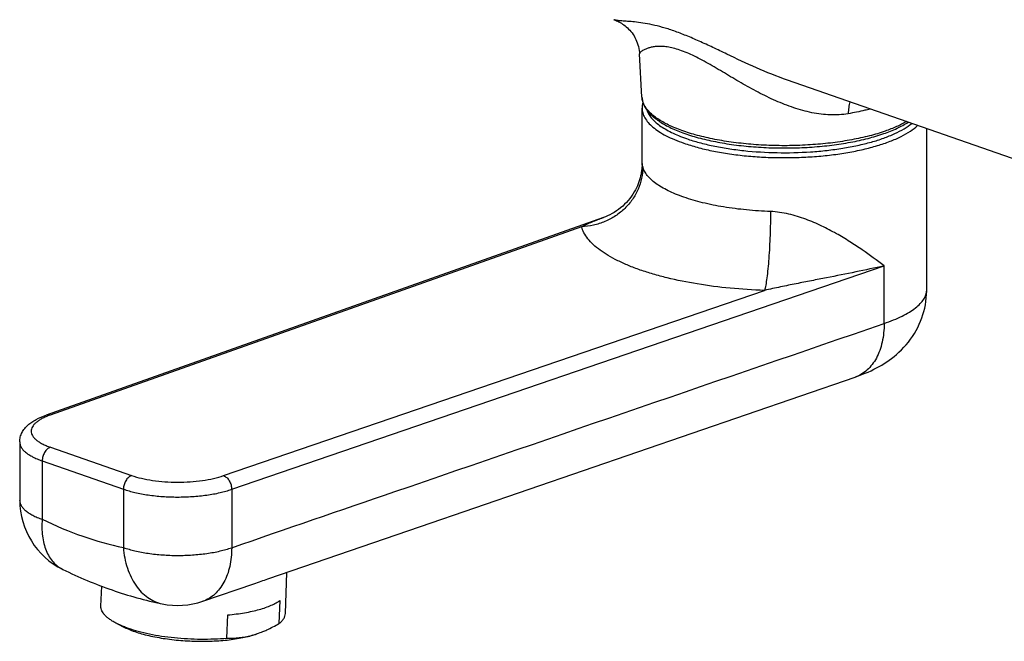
# Model space of a CAD drawing. Header units: millimetres. Extents: x 27 to 538, y 17 to 384.
# Tile 1 of 6: x 27 to 155, y 25 to 106. Entities that reach past the tile are written whole.
import ezdxf

# ---------------------------------------------------------------- set-up
doc = ezdxf.new("R2010")
doc.units = ezdxf.units.MM
doc.header["$LTSCALE"] = 32.67
doc.layers.get('0').update_dxf_attribs({"linetype": 'CONTINUOUS'})

msp = doc.modelspace()

# ---------------------------------------------------------------- linework, layer by layer
at = {"color": 7, "linetype": 'CONTINUOUS'}
for p, q in [((107.84, 95.98), (107.52, 101.61)), ((179.11, 79.93), (126.75, 98.18)), ((107.86, 87.33), (107.86, 94.54)), ((144.86, 70.88), (144.86, 91.87)), ((102.83, 80.3), (30.37, 54.6)), ((79.03, 40.11), (135.57, 59.55)), ((26.94, 51.11), (26.94, 43.52)), ((59.2, 33.29), (79.03, 40.11)), ((61.48, 28.79), (61.69, 34.15)), ((37.5, 29.73), (37.6, 32.35)), ((50.74, 30.39), (57.39, 32.67)), ((60.77, 30.51), (60.65, 27.49)), ((53.88, 25.6), (54, 28.62)), ((39.57, 27.49), (40.57, 26.99))]:
    msp.add_line(p, q, dxfattribs=at)
at = {"color": 9, "linetype": 'CONTINUOUS'}
for p, q in [((99.99, 79.11), (30.88, 54.6)), ((54.5, 44.95), (139.33, 74.01)), ((139.33, 66.52), (139.33, 74.01)), ((53.45, 46.73), (123.78, 70.82)), ((30.93, 50.42), (41.48, 46.75)), ((29.87, 48.65), (29.87, 41.06)), ((29.87, 48.65), (40.42, 44.97)), ((40.42, 44.97), (40.42, 37.38)), ((54.5, 44.95), (54.5, 37.36))]:
    msp.add_line(p, q, dxfattribs=at)
at = {"color": 7, "linetype": 'CONTINUOUS'}
for points in [[(104.19, 106.04), (104.23, 106.03), (104.39, 105.97), (104.54, 105.9), (104.7, 105.83), (104.85, 105.75), (105.01, 105.67), (105.17, 105.57), (105.33, 105.47), (105.49, 105.36), (105.65, 105.24), (105.8, 105.11), (105.96, 104.97), (106.11, 104.82), (106.26, 104.66), (106.41, 104.49), (106.55, 104.31), (106.68, 104.12), (106.81, 103.92), (106.93, 103.71), (107.04, 103.48), (107.15, 103.26), (107.24, 103.02), (107.32, 102.78), (107.38, 102.54), (107.44, 102.29), (107.48, 102.04), (107.51, 101.8), (107.52, 101.61)], [(107.86, 87.33), (107.86, 87.24), (107.85, 87.04), (107.84, 86.84), (107.82, 86.63), (107.8, 86.41), (107.76, 86.18), (107.72, 85.95), (107.67, 85.71), (107.61, 85.46), (107.54, 85.21), (107.45, 84.96), (107.36, 84.7), (107.25, 84.44), (107.13, 84.17), (106.99, 83.9), (106.84, 83.63), (106.67, 83.35), (106.48, 83.08), (106.28, 82.8), (106.06, 82.53), (105.83, 82.27), (105.59, 82.03), (105.34, 81.79), (105.07, 81.57), (104.81, 81.36), (104.53, 81.17), (104.25, 80.98), (103.97, 80.82), (103.68, 80.66), (103.38, 80.53), (103.09, 80.4), (102.83, 80.3)], [(135.57, 59.55), (135.99, 59.7), (136.43, 59.87), (136.85, 60.04), (137.25, 60.21), (137.63, 60.38), (137.99, 60.56), (138.35, 60.74), (138.69, 60.93), (139.02, 61.12), (139.35, 61.32), (139.66, 61.53), (139.98, 61.75), (140.3, 61.98), (140.62, 62.23), (140.94, 62.5), (141.26, 62.79), (141.58, 63.1), (141.89, 63.43), (142.19, 63.76), (142.48, 64.11), (142.76, 64.47), (143.02, 64.85), (143.26, 65.23), (143.49, 65.62), (143.7, 66.02), (143.89, 66.42), (144.07, 66.84), (144.23, 67.25), (144.37, 67.67), (144.49, 68.1), (144.6, 68.53), (144.69, 68.96), (144.76, 69.4), (144.81, 69.84), (144.84, 70.28), (144.86, 70.72), (144.86, 70.88)]]:
    msp.add_lwpolyline(points, dxfattribs=at)
at = {"color": 9, "linetype": 'CONTINUOUS'}
for centre, radius, start, end in [((142.94, 70.88), 1.92, 359.1786, 0.0003), ((28.15, 43.52), 1.22, 180.0002, 180.9268)]:
    msp.add_arc(centre, radius, start, end, dxfattribs=at)
at = {"color": 7, "linetype": 'CONTINUOUS'}
for centre, radius, start, end in [((36.94, 43.52), 10, 180, 243.8638), ((47.49, 39.84), 10, 258.3343, 288.9715), ((46.04, 41.3), 15.26, 249.1044, 250.7916), ((54.23, 36.82), 11.23, 284.5979, 285.5957), ((54.07, 37.38), 11.82, 285.6164, 290.4791), ((53.67, 38.48), 12.98, 290.4111, 291.9985)]:
    msp.add_arc(centre, radius, start, end, dxfattribs=at)
at = {"color": 9, "linetype": 'CONTINUOUS'}
for points, knots in [([(126.75, 98.18), (125.39, 98.65), (122.74, 99.73), (119.55, 101.24), (117.08, 102.42), (115.32, 103.24), (113.64, 103.96), (112.28, 104.48), (111.25, 104.83), (110.31, 105.11), (109.21, 105.38), (108, 105.61), (106.93, 105.74), (106.02, 105.82), (105.36, 105.87), (104.91, 105.91), (104.63, 105.94), (104.39, 105.98), (104.25, 106.02), (104.19, 106.04)], [0, 0, 0, 0, 0.180357, 0.35583, 0.440209, 0.521254, 0.597775, 0.668869, 0.702147, 0.73371, 0.791641, 0.842829, 0.887331, 0.925364, 0.956926, 0.970236, 0.981863, 0.991782, 1, 1, 1, 1]), ([(134.66, 93.81), (133.89, 93.68), (132.3, 93.59), (129.91, 93.89), (127.54, 94.55), (125.21, 95.47), (123.32, 96.4), (121.83, 97.2), (120.37, 98.03), (118.93, 98.89), (117.51, 99.73), (116.46, 100.34), (115.44, 100.9), (114.44, 101.41), (113.49, 101.83), (112.58, 102.16), (111.74, 102.4), (110.98, 102.53), (110.3, 102.58), (109.7, 102.56), (109.18, 102.48), (108.74, 102.37), (108.37, 102.24), (108.07, 102.1), (107.83, 101.96), (107.68, 101.85), (107.6, 101.76), (107.56, 101.71), (107.53, 101.66), (107.52, 101.63), (107.52, 101.61)], [0, 0, 0, 0, 0.079485, 0.161234, 0.244999, 0.33025, 0.416378, 0.459564, 0.502697, 0.588266, 0.630321, 0.671521, 0.71146, 0.749608, 0.785377, 0.818261, 0.847865, 0.874113, 0.897217, 0.917472, 0.935191, 0.950624, 0.963934, 0.975205, 0.984455, 0.991658, 0.994486, 0.996798, 0.998614, 1, 1, 1, 1]), ([(139.46, 91.54), (138.79, 91.31), (137.36, 90.88), (135.08, 90.39), (132.63, 90.01), (130.04, 89.76), (127.38, 89.64), (124.69, 89.65), (122.04, 89.81), (119.48, 90.09), (117.06, 90.5), (114.84, 91.02), (113.15, 91.56), (111.93, 92.05), (111.12, 92.42), (110.4, 92.82), (109.75, 93.23), (109.2, 93.66), (108.73, 94.11), (108.36, 94.56), (108.08, 95.03), (107.9, 95.5), (107.85, 95.82), (107.84, 95.98)], [0, 0, 0, 0, 0.062944, 0.13178, 0.205365, 0.282395, 0.36146, 0.441088, 0.51979, 0.596106, 0.668646, 0.73614, 0.797494, 0.8256, 0.851879, 0.876281, 0.89879, 0.919429, 0.938276, 0.955475, 0.971257, 0.985954, 1, 1, 1, 1]), ([(134.85, 95.35), (134.79, 95.11), (134.7, 94.6), (134.67, 94.08), (134.66, 93.81)], [0, 0, 0, 0, 0.474262, 1, 1, 1, 1]), ([(107.86, 94.54), (107.86, 94.33), (107.92, 93.88), (108.21, 93.25), (108.66, 92.63), (109.28, 92.03), (110.07, 91.46), (111, 90.92), (112.09, 90.42), (112.87, 90.12), (113.28, 89.98)], [0, 0, 0, 0, 0.085409, 0.176436, 0.277582, 0.391834, 0.520855, 0.665324, 0.825215, 1, 1, 1, 1]), ([(108.47, 94.31), (108.53, 94.13), (108.7, 93.76), (109.06, 93.24), (109.55, 92.74), (110.15, 92.26), (110.87, 91.8), (111.7, 91.35), (112.63, 90.94), (113.29, 90.69), (113.63, 90.57)], [0, 0, 0, 0, 0.087032, 0.182314, 0.288008, 0.405455, 0.535345, 0.677886, 0.832915, 1, 1, 1, 1]), ([(137.53, 94.42), (137.3, 94.36), (136.35, 94.13), (135.39, 93.93), (134.66, 93.81)], [0, 0, 0, 0, 0.241141, 1, 1, 1, 1]), ([(113.28, 89.98), (113.85, 89.78), (115.05, 89.41), (116.95, 88.97), (119, 88.6), (121.16, 88.33), (123.4, 88.16), (125.69, 88.08), (127.99, 88.1), (130.26, 88.22), (132.47, 88.43), (134.59, 88.75), (136.58, 89.14), (138.41, 89.63), (140.06, 90.18), (141.5, 90.8), (142.7, 91.48), (143.39, 92), (143.68, 92.28)], [0, 0, 0, 0, 0.057673, 0.120115, 0.186584, 0.256233, 0.328143, 0.401343, 0.474836, 0.547616, 0.618696, 0.687121, 0.752002, 0.812531, 0.868017, 0.917924, 0.961927, 1, 1, 1, 1]), ([(113.63, 90.57), (114.17, 90.38), (115.32, 90.03), (117.12, 89.6), (119.06, 89.26), (121.83, 88.9), (125.42, 88.68), (129.03, 88.77), (131.88, 89.02), (133.92, 89.3), (135.84, 89.66), (137.63, 90.09), (139.24, 90.6), (140.67, 91.18), (141.89, 91.81), (142.61, 92.29), (142.91, 92.54)], [0, 0, 0, 0, 0.057068, 0.118769, 0.184403, 0.253175, 0.396584, 0.541643, 0.612444, 0.680858, 0.746028, 0.807168, 0.863593, 0.91475, 0.960262, 1, 1, 1, 1]), ([(142.24, 92.78), (141.82, 92.54), (140.91, 92.09), (139.97, 91.72), (139.46, 91.54)], [0, 0, 0, 0, 0.471429, 1, 1, 1, 1]), ([(107.95, 86.88), (107.92, 86.97), (107.89, 87.09), (107.87, 87.24), (107.86, 87.3), (107.86, 87.33)], [0, 0, 0, 0, 0.603463, 0.825702, 1, 1, 1, 1]), ([(107.95, 86.88), (107.95, 86.39), (107.84, 85.4), (107.39, 83.96), (106.64, 82.63), (105.65, 81.46), (104.43, 80.48), (103.05, 79.74), (101.55, 79.26), (100.51, 79.13), (99.99, 79.11)], [0, 0, 0, 0, 0.120384, 0.242114, 0.365473, 0.490489, 0.616941, 0.744401, 0.872298, 1, 1, 1, 1]), ([(113.28, 82.95), (112.92, 83.08), (112.23, 83.34), (111.25, 83.77), (110.39, 84.24), (109.65, 84.72), (109.03, 85.23), (108.53, 85.76), (108.16, 86.31), (108, 86.69), (107.95, 86.88)], [0, 0, 0, 0, 0.168106, 0.323809, 0.466662, 0.596516, 0.713618, 0.818752, 0.913412, 1, 1, 1, 1]), ([(124.56, 81.09), (123.51, 81.13), (121.47, 81.26), (118.52, 81.63), (115.79, 82.18), (114.08, 82.67), (113.28, 82.95)], [0, 0, 0, 0, 0.272947, 0.53482, 0.779083, 1, 1, 1, 1]), ([(124.56, 81.09), (124.56, 80.06), (124.52, 78.52), (124.43, 76.48), (124.34, 75.02), (124.22, 73.68), (124.09, 72.52), (123.97, 71.69), (123.86, 71.15), (123.8, 70.92), (123.78, 70.82)], [0, 0, 0, 0, 0.298576, 0.449205, 0.59306, 0.724671, 0.839056, 0.93194, 0.969236, 1, 1, 1, 1]), ([(139.33, 74.01), (138.4, 74.73), (136.94, 75.81), (134.85, 77.19), (133.1, 78.24), (131.2, 79.24), (129.14, 80.13), (126.92, 80.82), (125.35, 81.06), (124.56, 81.09)], [0, 0, 0, 0, 0.21218, 0.328511, 0.451368, 0.580627, 0.716037, 0.856729, 1, 1, 1, 1]), ([(99.99, 79.11), (100.44, 79.35), (101.38, 79.77), (102.34, 80.13), (102.83, 80.3)], [0, 0, 0, 0, 0.495085, 1, 1, 1, 1]), ([(123.78, 70.82), (122.28, 70.87), (119.36, 71.06), (115.12, 71.6), (111.79, 72.26), (109.33, 72.92), (107.65, 73.45), (106.11, 74.03), (104.72, 74.66), (103.49, 75.32), (102.42, 76.02), (101.53, 76.75), (100.82, 77.51), (100.29, 78.29), (100.06, 78.84), (99.99, 79.11)], [0, 0, 0, 0, 0.170962, 0.334988, 0.487983, 0.559213, 0.626394, 0.689199, 0.747371, 0.800742, 0.849256, 0.893006, 0.932285, 0.96765, 1, 1, 1, 1]), ([(139.33, 74.01), (138.1, 73.74), (135.6, 73.21), (132.46, 72.59), (129.87, 72.08), (127.88, 71.69), (125.84, 71.28), (124.47, 70.98), (123.78, 70.82)], [0, 0, 0, 0, 0.237447, 0.481715, 0.606858, 0.734463, 0.865144, 1, 1, 1, 1]), ([(139.33, 66.52), (139.74, 66.67), (140.53, 66.96), (141.63, 67.45), (142.59, 67.97), (143.38, 68.51), (144.02, 69.07), (144.49, 69.64), (144.74, 70.15), (144.84, 70.56), (144.86, 70.75), (144.86, 70.85)], [0, 0, 0, 0, 0.178915, 0.342102, 0.488817, 0.618825, 0.732606, 0.831695, 0.919114, 0.96002, 1, 1, 1, 1]), ([(54.5, 37.36), (61.57, 39.79), (89.85, 49.51), (118.12, 59.23), (139.33, 66.52)], [0, 0, 0, 0, 0.249995, 1, 1, 1, 1]), ([(139.33, 66.52), (139.33, 65.71), (139.21, 64.51), (138.78, 63.02), (138.35, 62.03), (137.8, 61.18), (137.15, 60.46), (136.41, 59.91), (135.85, 59.65), (135.57, 59.55)], [0, 0, 0, 0, 0.289809, 0.424393, 0.551449, 0.671279, 0.784818, 0.893668, 1, 1, 1, 1]), ([(30.88, 54.6), (30.69, 54.53), (30.34, 54.39), (29.85, 54.16), (29.42, 53.91), (29.07, 53.65), (28.79, 53.38), (28.59, 53.1), (28.46, 52.8), (28.42, 52.51), (28.47, 52.21), (28.6, 51.92), (28.81, 51.63), (29.1, 51.36), (29.46, 51.1), (29.89, 50.86), (30.38, 50.63), (30.74, 50.49), (30.93, 50.42)], [0, 0, 0, 0, 0.086985, 0.166516, 0.238348, 0.302491, 0.35931, 0.409666, 0.455083, 0.497829, 0.540705, 0.586481, 0.637364, 0.694811, 0.759633, 0.832158, 0.912368, 1, 1, 1, 1]), ([(30.88, 54.6), (30.79, 54.62), (30.62, 54.66), (30.45, 54.63), (30.37, 54.6)], [0, 0, 0, 0, 0.516107, 1, 1, 1, 1]), ([(26.94, 51.11), (26.94, 51), (26.97, 50.76), (27.12, 50.41), (27.37, 50.08), (27.71, 49.76), (28.13, 49.45), (28.64, 49.16), (29.22, 48.89), (29.64, 48.73), (29.87, 48.65)], [0, 0, 0, 0, 0.085409, 0.176436, 0.277582, 0.391834, 0.520855, 0.665324, 0.825215, 1, 1, 1, 1]), ([(30.93, 50.42), (30.78, 50.37), (30.56, 50.23), (30.33, 49.98), (30.11, 49.67), (29.93, 49.23), (29.87, 48.84), (29.87, 48.65)], [0, 0, 0, 0, 0.218372, 0.340804, 0.469879, 0.737595, 1, 1, 1, 1]), ([(41.48, 46.75), (41.33, 46.69), (41.12, 46.55), (40.88, 46.3), (40.67, 45.99), (40.48, 45.55), (40.42, 45.16), (40.42, 44.97)], [0, 0, 0, 0, 0.218372, 0.340804, 0.469879, 0.737595, 1, 1, 1, 1]), ([(41.48, 46.75), (41.9, 46.6), (42.81, 46.35), (44.25, 46.08), (45.82, 45.92), (47.45, 45.86), (49.09, 45.91), (50.66, 46.07), (52.11, 46.33), (53.03, 46.58), (53.45, 46.73)], [0, 0, 0, 0, 0.109716, 0.232088, 0.363353, 0.49924, 0.635228, 0.766794, 0.889649, 1, 1, 1, 1]), ([(53.45, 46.73), (53.6, 46.67), (53.81, 46.53), (54.04, 46.28), (54.25, 45.97), (54.44, 45.53), (54.5, 45.14), (54.5, 44.95)], [0, 0, 0, 0, 0.217627, 0.339936, 0.469032, 0.737109, 1, 1, 1, 1]), ([(40.42, 44.97), (40.91, 44.8), (41.98, 44.5), (43.68, 44.19), (45.53, 43.99), (47.45, 43.93), (49.37, 43.99), (51.22, 44.18), (52.93, 44.48), (54, 44.78), (54.5, 44.95)], [0, 0, 0, 0, 0.109716, 0.232088, 0.363353, 0.49924, 0.635228, 0.766794, 0.889648, 1, 1, 1, 1]), ([(26.94, 43.5), (26.94, 43.39), (26.98, 43.15), (27.13, 42.81), (27.38, 42.48), (27.72, 42.16), (28.14, 41.85), (28.65, 41.56), (29.23, 41.29), (29.65, 41.13), (29.87, 41.06)], [0, 0, 0, 0, 0.085373, 0.176569, 0.277947, 0.392387, 0.521487, 0.665895, 0.825574, 1, 1, 1, 1]), ([(29.87, 41.06), (29.81, 40.33), (29.81, 39.26), (30.06, 37.9), (30.36, 36.99), (30.75, 36.19), (31.25, 35.5), (31.84, 34.94), (32.3, 34.66), (32.53, 34.54)], [0, 0, 0, 0, 0.292644, 0.427559, 0.554458, 0.673786, 0.786598, 0.894587, 1, 1, 1, 1]), ([(29.87, 41.06), (31.58, 40.22), (35.03, 38.76), (38.63, 37.75), (40.42, 37.38)], [0, 0, 0, 0, 0.510967, 1, 1, 1, 1]), ([(40.42, 37.38), (40.91, 37.21), (41.98, 36.91), (43.68, 36.6), (45.53, 36.4), (47.45, 36.33), (49.37, 36.4), (51.22, 36.58), (52.93, 36.89), (54, 37.19), (54.5, 37.36)], [0, 0, 0, 0, 0.109716, 0.232088, 0.363353, 0.49924, 0.635228, 0.766794, 0.889648, 1, 1, 1, 1]), ([(40.42, 37.38), (40.49, 36.47), (40.74, 35.15), (41.38, 33.53), (41.99, 32.47), (42.71, 31.58), (43.55, 30.86), (44.47, 30.33), (45.13, 30.12), (45.47, 30.05)], [0, 0, 0, 0, 0.285935, 0.419953, 0.547123, 0.66759, 0.782151, 0.892271, 1, 1, 1, 1]), ([(54.5, 37.36), (54.5, 36.54), (54.39, 35.34), (53.96, 33.85), (53.52, 32.87), (52.97, 32.01), (52.32, 31.29), (51.58, 30.74), (51.02, 30.48), (50.74, 30.39)], [0, 0, 0, 0, 0.289805, 0.424388, 0.551445, 0.671275, 0.784816, 0.893666, 1, 1, 1, 1])]:
    msp.add_open_spline(points, degree=3, knots=knots, dxfattribs=at)
at = {"color": 7, "linetype": 'CONTINUOUS'}
for points, knots in [([(107.84, 95.98), (107.85, 95.8), (107.91, 95.42), (108.11, 94.88), (108.41, 94.36), (108.81, 93.87), (109.3, 93.4), (109.87, 92.96), (110.52, 92.53), (111.53, 91.98), (112.99, 91.35), (114.95, 90.72), (117.14, 90.2), (119.52, 89.79), (122.05, 89.51), (124.67, 89.35), (127.32, 89.34), (129.95, 89.45), (132.5, 89.7), (134.93, 90.07), (137.18, 90.56), (138.6, 90.98), (139.27, 91.22)], [0, 0, 0, 0, 0.016405, 0.033201, 0.0507, 0.069215, 0.089008, 0.11028, 0.133165, 0.157738, 0.211985, 0.272803, 0.339496, 0.411074, 0.486338, 0.563948, 0.642486, 0.720501, 0.796558, 0.869292, 0.937459, 1, 1, 1, 1]), ([(107.97, 95.3), (107.93, 95.17), (107.88, 94.92), (107.86, 94.67), (107.86, 94.54)], [0, 0, 0, 0, 0.50194, 1, 1, 1, 1]), ([(139.27, 91.22), (139.86, 91.42), (140.95, 91.85), (141.99, 92.41), (142.46, 92.7)], [0, 0, 0, 0, 0.531575, 1, 1, 1, 1]), ([(26.94, 51.11), (26.94, 51.33), (26.99, 51.75), (27.22, 52.35), (27.57, 52.87), (28.01, 53.32), (28.51, 53.71), (29.29, 54.17), (29.93, 54.45), (30.37, 54.6)], [0, 0, 0, 0, 0.122909, 0.243929, 0.362787, 0.481186, 0.601866, 0.727457, 1, 1, 1, 1]), ([(32.53, 34.54), (34.61, 33.52), (38.84, 31.74), (43.26, 30.5), (45.47, 30.05)], [0, 0, 0, 0, 0.506497, 1, 1, 1, 1]), ([(57.39, 32.67), (57.71, 32.78), (58.31, 32.99), (58.91, 33.19), (59.2, 33.29)], [0, 0, 0, 0, 0.525446, 1, 1, 1, 1]), ([(39.57, 27.49), (39.4, 27.58), (39.1, 27.74), (38.67, 28.01), (38.31, 28.28), (38.01, 28.56), (37.78, 28.85), (37.61, 29.14), (37.51, 29.43), (37.5, 29.63), (37.5, 29.73)], [0, 0, 0, 0, 0.171574, 0.328266, 0.470161, 0.59777, 0.712189, 0.815293, 0.909937, 1, 1, 1, 1]), ([(54, 28.62), (54.73, 28.68), (55.8, 28.81), (57.16, 29.08), (58.07, 29.3), (58.89, 29.56), (59.62, 29.84), (60.25, 30.15), (60.61, 30.39), (60.77, 30.51)], [0, 0, 0, 0, 0.310032, 0.452566, 0.585138, 0.706754, 0.81666, 0.914411, 1, 1, 1, 1]), ([(60.65, 27.49), (60.78, 27.59), (61, 27.78), (61.26, 28.1), (61.43, 28.44), (61.48, 28.68), (61.48, 28.79)], [0, 0, 0, 0, 0.294062, 0.552707, 0.783975, 1, 1, 1, 1]), ([(40.59, 27.05), (40.5, 27.08), (40.16, 27.22), (39.81, 27.37), (39.57, 27.49)], [0, 0, 0, 0, 0.262622, 1, 1, 1, 1]), ([(40.57, 26.99), (40.81, 26.88), (41.31, 26.65), (42.13, 26.36), (43.03, 26.09), (44.37, 25.77), (46.18, 25.45), (48.46, 25.23), (50.79, 25.16), (53.05, 25.24), (54.85, 25.45), (56.16, 25.7), (56.77, 25.84), (57.06, 25.93)], [0, 0, 0, 0, 0.046737, 0.098421, 0.154641, 0.214884, 0.344969, 0.483297, 0.623905, 0.760684, 0.887772, 0.946033, 1, 1, 1, 1]), ([(41.02, 26.89), (41.45, 26.74), (42.37, 26.47), (43.83, 26.13), (45.4, 25.85), (47.06, 25.65), (48.77, 25.51), (50.5, 25.46), (52.21, 25.48), (53.33, 25.55), (53.88, 25.6)], [0, 0, 0, 0, 0.105655, 0.221291, 0.344913, 0.474276, 0.606972, 0.7405, 0.872335, 1, 1, 1, 1]), ([(58.54, 26.44), (58.71, 26.51), (59.44, 26.82), (60.14, 27.19), (60.65, 27.49)], [0, 0, 0, 0, 0.244706, 1, 1, 1, 1]), ([(53.88, 25.6), (54.41, 25.59), (55.48, 25.62), (56.53, 25.81), (57.06, 25.95)], [0, 0, 0, 0, 0.49127, 1, 1, 1, 1]), ([(57.06, 25.93), (57.17, 25.95), (57.55, 26.07), (57.93, 26.2), (58.2, 26.31)], [0, 0, 0, 0, 0.264571, 1, 1, 1, 1])]:
    msp.add_open_spline(points, degree=3, knots=knots, dxfattribs=at)

doc.saveas('drawing.dxf')
